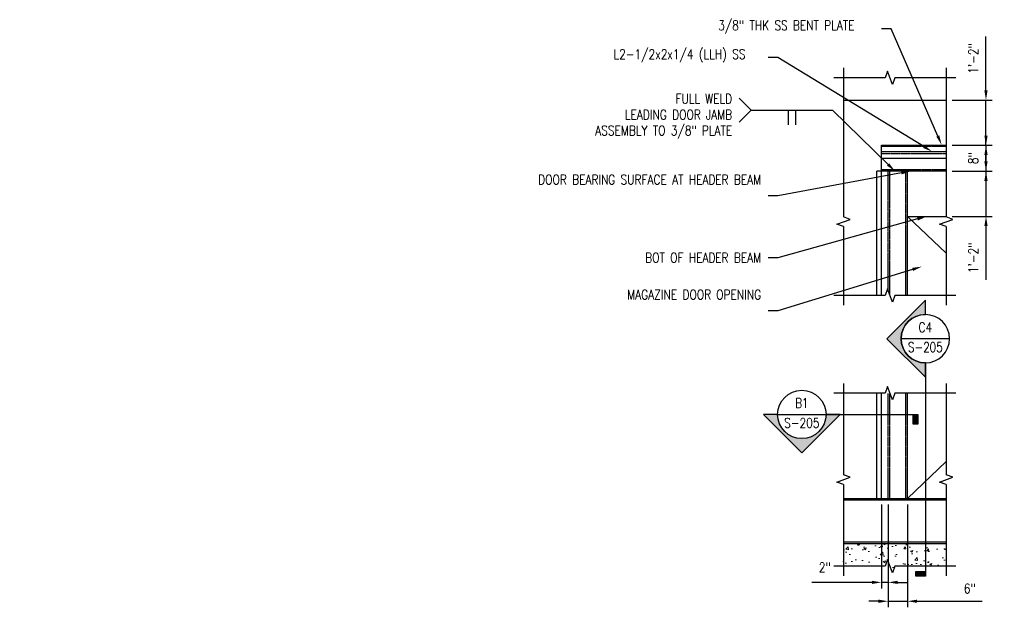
# Model space of a CAD drawing. Header units: inches. Extents: x -1617 to 1000, y 30 to 679.
# Tile 1 of 14: x -703 to -398, y 489 to 671. Entities that reach past the tile are written whole.
import ezdxf
from ezdxf import colors
from ezdxf.entities.mleader import LeaderData, LeaderLine
from ezdxf.enums import TextEntityAlignment as Align
from ezdxf.math import Vec2, Vec3

# ---------------------------------------------------------------- set-up
doc = ezdxf.new("R2010")
doc.units = ezdxf.units.IN
doc.header["$MEASUREMENT"] = 0
doc.linetypes.add('Hidden 3_32_', pattern=[0.140625, 0.09375, -0.046875])
for name, color, linetype in [('A-DETL-HDLN', 90, 'Hidden 3_32_'), ('S-ANNO-DIMS', 1, 'Continuous'), ('S-ANNO-NOTE', 2, 'Continuous'), ('S-ANNO-SYMB', 2, 'Continuous'), ('S-ANNO-TEXT', 2, 'Continuous'), ('S-DETL-LIGHT', 2, 'Continuous'), ('S-DETL-MEDM', 3, 'Continuous')]:
    doc.layers.add(name, color=color, linetype=linetype)
doc.layers.add('A-WALL-PATT', color=9, linetype='Continuous', lineweight=18, true_color=0x808080)
doc.styles.add('Annotative', font='romans.shx', dxfattribs={"width": 0.8, "height": 0.125})
doc.styles.add('Arial', font='romans.shx', dxfattribs={"width": 0.8})
doc.styles.add('ROMANS', font='romans.shx', dxfattribs={"width": 0.8})
doc.dimstyles.new('Annotative', dxfattribs={"dimscale": 0, "dimtxt": 0.125, "dimasz": 0.125, "dimexe": 0.078125, "dimexo": 0.078125, "dimgap": 0.09, "dimtad": 1, "dimdec": 3, "dimzin": 3, "dimdsep": 46, "dimlunit": 4, "dimtxsty": 'Annotative', "dimcen": 0.09, "dimclrt": 2, "dimazin": 2, "dimtfac": 1, "dimtdec": 3, "dimtmove": 0, "dimatfit": 0, "dimfxl": 1, "dimfrac": 2, "dimtolj": 1, "dimtzin": 0, "dimarcsym": 0})

# ---------------------------------------------------------------- blocks, each defined once
blk = doc.blocks.new('*D58')
at = {"layer": 'Defpoints', "color": 0, "transparency": 16777216}
for p in [(-436.27, 522.69), (-434.27, 522.69), (-434.27, 496.68)]:
    blk.add_point(p, dxfattribs=at)
at = {"layer": 'S-ANNO-DIMS', "color": 0, "lineweight": -2, "transparency": 16777216}
for p, q in [((-436.27, 520.82), (-436.27, 494.8)), ((-434.27, 520.82), (-434.27, 494.8)), ((-439.27, 496.68), (-457.82, 496.68)), ((-434.27, 496.68), (-436.27, 496.68)), ((-431.27, 496.68), (-428.27, 496.68))]:
    blk.add_line(p, q, dxfattribs=at)
at = {"layer": 'S-ANNO-DIMS', "color": 0, "transparency": 16777216}
for points in [[(-439.27, 497.18), (-439.27, 496.18), (-436.27, 496.68)], [(-431.27, 497.18), (-431.27, 496.18), (-434.27, 496.68)]]:
    blk.add_solid(points, dxfattribs=at)
at = {"layer": 'S-ANNO-DIMS', "color": 2, "lineweight": -3, "transparency": 16777216, "insert": (-455.66, 502.84), "char_height": 3, "attachment_point": 1, "line_spacing_factor": 0.983083, "style": 'Annotative'}
blk.add_mtext('\\A1;2"', dxfattribs=at)
blk = doc.blocks.new('*D59')
at = {"layer": 'Defpoints', "color": 0, "transparency": 16777216}
for p in [(-428.27, 522.69), (-434.27, 510.35), (-428.27, 490.83)]:
    blk.add_point(p, dxfattribs=at)
at = {"layer": 'S-ANNO-DIMS', "color": 0, "lineweight": -2, "transparency": 16777216}
for p, q in [((-428.27, 520.82), (-428.27, 488.95)), ((-434.27, 508.47), (-434.27, 488.95)), ((-437.27, 490.83), (-440.27, 490.83)), ((-434.27, 490.83), (-428.27, 490.83)), ((-425.27, 490.83), (-405.16, 490.83))]:
    blk.add_line(p, q, dxfattribs=at)
at = {"layer": 'S-ANNO-DIMS', "color": 0, "transparency": 16777216}
for points in [[(-437.27, 491.33), (-437.27, 490.33), (-434.27, 490.83)], [(-425.27, 491.33), (-425.27, 490.33), (-428.27, 490.83)]]:
    blk.add_solid(points, dxfattribs=at)
at = {"layer": 'S-ANNO-DIMS', "color": 2, "lineweight": -3, "transparency": 16777216, "insert": (-408.92, 494.77), "char_height": 3, "attachment_point": 5, "style": 'Annotative'}
blk.add_mtext('\\A1;6"', dxfattribs=at)
blk = doc.blocks.new('*U55')
at = {"lineweight": -3}
h = blk.add_hatch(color=256, dxfattribs=at)
edge = h.paths.add_edge_path()
edge.add_line((-0.312, 0), (-0.495, 0))
edge.add_line((-0.495, 0), (0, -0.495))
edge.add_line((0, -0.495), (0.495, 0))
edge.add_line((0.495, 0), (0.312, 0))
edge.add_arc((0, 0), 0.312, 180, 360, ccw=False)
blk.add_hatch(color=256, dxfattribs=at).paths.add_polyline_path([(1.434, 0), (1.497, 0), (1.497, -0.125), (1.434, -0.125)])
for p, q in [((-0.312, 0), (0.312, 0)), ((0.495, 0), (0, -0.495)), ((0, -0.495), (-0.495, 0))]:
    blk.add_line(p, q, dxfattribs=at)
at = {"linetype": 'Continuous', "lineweight": -3}
blk.add_line((0.312, 0), (1.497, 0), dxfattribs=at)
at = {"lineweight": -3, "flags": 128}
blk.add_lwpolyline([(-0.312, 0), (-0.495, 0), (0, -0.495), (0.495, 0), (0.312, 0, -1), (-0.312, 0)], format="xyb", close=True, dxfattribs=at)
blk.add_lwpolyline([(1.434, 0), (1.497, 0), (1.497, -0.125), (1.434, -0.125), (1.434, 0)], close=True, dxfattribs=at)
blk.add_lwpolyline([(-0.312, -0.016), (-0.312, -0.016)], dxfattribs=at)
blk.add_lwpolyline([(-0.312, -0.016), (-0.312, -0.016)], dxfattribs=at)
at = {"lineweight": -3}
blk.add_circle((0, 0), 0.312, dxfattribs=at)
at = {"linetype": 'Continuous', "lineweight": -3, "style": 'Arial'}
blk.add_attdef('X#', text='', height=0.0938, dxfattribs=at).set_placement((0, 0.047), align=Align.BOTTOM_CENTER)
blk.add_attdef('X-###', text='', height=0.0938, dxfattribs=at).set_placement((0, -0.047), align=Align.TOP_CENTER)
blk = doc.blocks.new('*U56')
at = {"lineweight": -3}
h = blk.add_hatch(color=256, dxfattribs=at)
edge = h.paths.add_edge_path()
edge.add_line((0, 1.357), (0, 1.539))
edge.add_line((0, 1.539), (0.495, 1.044))
edge.add_line((0.495, 1.044), (0, 0.549))
edge.add_line((0, 0.549), (0, 0.732))
edge.add_arc((0, 1.044), 0.312, 270, 450)
blk.add_hatch(color=256, dxfattribs=at).paths.add_polyline_path([(0, -1.958), (0, -2.021), (0.125, -2.021), (0.125, -1.958)])
for p, q in [((0.495, 1.044), (0, 1.539)), ((-0.312, 1.044), (0.312, 1.044)), ((0, 0.549), (0.495, 1.044))]:
    blk.add_line(p, q, dxfattribs=at)
at = {"linetype": 'Continuous', "lineweight": -3}
blk.add_line((0, 0.732), (0, -2.021), dxfattribs=at)
at = {"lineweight": -3, "flags": 128}
blk.add_lwpolyline([(0, 1.357), (0, 1.539), (0.495, 1.044), (0, 0.549), (0, 0.732, 1), (0, 1.357)], format="xyb", close=True, dxfattribs=at)
blk.add_lwpolyline([(0.016, 1.357), (0.016, 1.357)], dxfattribs=at)
blk.add_lwpolyline([(0.016, 1.357), (0.016, 1.357)], dxfattribs=at)
blk.add_lwpolyline([(0, -1.958), (0, -2.021), (0.125, -2.021), (0.125, -1.958), (0, -1.958)], close=True, dxfattribs=at)
at = {"lineweight": -3}
blk.add_circle((0, 1.044), 0.312, dxfattribs=at)
at = {"linetype": 'Continuous', "lineweight": -3, "style": 'Arial'}
blk.add_attdef('X#', text='', height=0.0938, dxfattribs=at).set_placement((0, 1.091), align=Align.BOTTOM_CENTER)
blk.add_attdef('X-###', text='', height=0.0938, dxfattribs=at).set_placement((0, 0.997), align=Align.TOP_CENTER)
blk = doc.blocks.new('*D73')
at = {"layer": 'Defpoints', "color": 0, "transparency": 16777216}
for p in [(-416.27, 645.99), (-416.27, 631.99), (-403.96, 631.99)]:
    blk.add_point(p, dxfattribs=at)
at = {"layer": 'S-ANNO-DIMS', "color": 0, "lineweight": -2, "transparency": 16777216}
for p, q in [((-403.96, 648.99), (-403.96, 665.69)), ((-414.4, 645.99), (-402.08, 645.99)), ((-403.96, 631.99), (-403.96, 645.99)), ((-414.4, 631.99), (-402.08, 631.99)), ((-403.96, 628.99), (-403.96, 625.99))]:
    blk.add_line(p, q, dxfattribs=at)
at = {"layer": 'S-ANNO-DIMS', "color": 0, "transparency": 16777216}
for points in [[(-404.46, 648.99), (-403.46, 648.99), (-403.96, 645.99)], [(-404.46, 628.99), (-403.46, 628.99), (-403.96, 631.99)]]:
    blk.add_solid(points, dxfattribs=at)
at = {"layer": 'S-ANNO-DIMS', "color": 2, "transparency": 16777216, "insert": (-407.9, 658.84), "char_height": 3, "attachment_point": 5, "rotation": 90, "style": 'Annotative'}
blk.add_mtext('\\A1;1\'-2"', dxfattribs=at)
blk = doc.blocks.new('*D74')
at = {"layer": 'Defpoints', "color": 0, "transparency": 16777216}
for p in [(-416.27, 631.99), (-416.27, 623.99), (-403.96, 623.99)]:
    blk.add_point(p, dxfattribs=at)
at = {"layer": 'S-ANNO-DIMS', "color": 0, "lineweight": -2, "transparency": 16777216}
for p, q in [((-403.96, 634.99), (-403.96, 637.99)), ((-414.4, 631.99), (-402.08, 631.99)), ((-403.96, 631.99), (-403.96, 623.99)), ((-414.4, 623.99), (-402.08, 623.99)), ((-403.96, 620.99), (-403.96, 617.99))]:
    blk.add_line(p, q, dxfattribs=at)
at = {"layer": 'S-ANNO-DIMS', "color": 0, "transparency": 16777216}
for points in [[(-404.46, 634.99), (-403.46, 634.99), (-403.96, 631.99)], [(-404.46, 620.99), (-403.46, 620.99), (-403.96, 623.99)]]:
    blk.add_solid(points, dxfattribs=at)
at = {"layer": 'S-ANNO-DIMS', "color": 2, "transparency": 16777216, "insert": (-407.9, 627.99), "char_height": 3, "attachment_point": 5, "rotation": 90, "style": 'Annotative', "bg_fill": 3, "box_fill_scale": 1.25, "bg_fill_color": 256, "bg_fill_true_color": 13158600, "bg_fill_transparency": 0}
blk.add_mtext('\\A1;8"', dxfattribs=at)
blk = doc.blocks.new('*D75')
at = {"layer": 'Defpoints', "color": 0, "transparency": 16777216}
for p in [(-416.27, 623.99), (-403.96, 623.99), (-416.27, 609.99)]:
    blk.add_point(p, dxfattribs=at)
at = {"layer": 'S-ANNO-DIMS', "color": 0, "lineweight": -2, "transparency": 16777216}
for p, q in [((-403.96, 626.99), (-403.96, 629.99)), ((-414.4, 623.99), (-402.08, 623.99)), ((-403.96, 623.99), (-403.96, 609.99)), ((-414.4, 609.99), (-402.08, 609.99)), ((-403.96, 606.99), (-403.96, 590.3))]:
    blk.add_line(p, q, dxfattribs=at)
at = {"layer": 'S-ANNO-DIMS', "color": 0, "transparency": 16777216}
for points in [[(-404.46, 626.99), (-403.46, 626.99), (-403.96, 623.99)], [(-404.46, 606.99), (-403.46, 606.99), (-403.96, 609.99)]]:
    blk.add_solid(points, dxfattribs=at)
at = {"layer": 'S-ANNO-DIMS', "color": 2, "transparency": 16777216, "insert": (-407.9, 597.15), "char_height": 3, "attachment_point": 5, "rotation": 90, "style": 'Annotative'}
blk.add_mtext('\\A1;1\'-2"', dxfattribs=at)

msp = doc.modelspace()

# ---------------------------------------------------------------- hatches: boundary and pattern name
at = {"layer": 'A-WALL-PATT'}
h = msp.add_hatch(dxfattribs=at)
h.set_pattern_fill('AR-CONC', color=8, style=0)
h.set_pattern_definition([(50, (-625.211, -38.244), (7.1726, -0.62752), [0.75, -8.25]), (355, (-625.211, -38.244), (-1.38751, 7.52192), [0.6, -6.6]), (100.4514, (-624.6134, -38.296), (5.78509, 6.8944), [0.6374, -7.01142]), (46.1842, (-625.211, -36.244), (10.67241, -1.65519), [1.125, -12.375]), (96.6356, (-624.322, -36.382), (9.34662, 9.74119), [0.9561, -10.51714]), (351.1842, (-625.211, -36.244), (9.34662, 9.74119), [0.9, -9.9]), (21, (-624.211, -36.744), (5.96907, -4.02619), [0.75, -8.25]), (326, (-624.211, -36.744), (2.43315, 7.2515), [0.6, -6.6]), (71.4514, (-623.714, -37.0794), (8.40222, 3.22531), [0.6374, -7.01142]), (37.5, (-625.211, -38.244), (0.121599, 3.328939), [0, -6.52, 0, -6.7, 0, -6.625]), (7.5, (-625.211, -38.244), (2.630695, 3.944117), [0, -3.82, 0, -6.37, 0, -2.525]), (327.5, (-627.441, -38.244), (5.338224, -0.225549), [0, -2.5, 0, -7.8, 0, -10.35]), (317.5, (-628.441, -38.244), (5.83186, 1.00105), [0, -3.25, 0, -5.18, 0, -7.35])])
h.paths.add_polyline_path([(-416.2714, 508.693), (-416.2714, 501.693), (-432.1792, 501.693), (-432.9292, 499.6324), (-434.4292, 503.7536), (-435.1792, 501.693), (-448.087, 501.693), (-448.087, 508.693)])

# ---------------------------------------------------------------- linework, layer by layer
at = {"layer": 'A-DETL-HDLN', "lineweight": -3}
for p, q in [((-416.2714, 631.6187), (-436.2714, 631.6187)), ((-436.2714, 629.4937), (-416.2714, 629.4937)), ((-416.2714, 624.3687), (-436.2714, 624.3687)), ((-434.2714, 587.1575), (-434.2714, 623.9937)), ((-433.7714, 585.7838), (-433.7714, 623.9937)), ((-428.7714, 585.5305), (-428.7714, 623.9937)), ((-434.2714, 522.693), (-434.2714, 555.2473)), ((-433.7714, 522.693), (-433.7714, 555.2473)), ((-428.7714, 522.693), (-428.7714, 555.2473))]:
    msp.add_line(p, q, dxfattribs=at)
at = {"layer": 'S-ANNO-NOTE', "lineweight": -3}
msp.add_line((-476.6293, 642.8619), (-451.4964, 642.8619), dxfattribs=at)
at = {"layer": 'S-DETL-LIGHT', "lineweight": -3}
for p, q in [((-416.2714, 655.9367), (-416.2714, 609.8137)), ((-465.1878, 642.8619), (-465.1878, 638.3619)), ((-462.9378, 642.8619), (-462.9378, 638.3619)), ((-416.2714, 629.9937), (-436.2714, 629.9937)), ((-436.2714, 627.9937), (-416.2714, 627.9937)), ((-437.7714, 585.5305), (-437.7714, 623.9937)), ((-416.2714, 623.9937), (-437.7714, 623.9937)), ((-428.2714, 585.5305), (-428.2714, 623.9937)), ((-446.0264, 609.0637), (-448.087, 609.8137)), ((-414.2108, 609.0637), (-416.2714, 609.8137)), ((-450.1476, 607.5637), (-446.0264, 609.0637)), ((-448.087, 606.8137), (-450.1476, 607.5637)), ((-418.332, 607.5637), (-414.2108, 609.0637)), ((-416.2714, 606.8137), (-418.332, 607.5637)), ((-416.2714, 606.8137), (-416.2714, 582.5305)), ((-416.2714, 558.2473), (-416.2714, 529.9701)), ((-437.7714, 522.693), (-437.7714, 555.2473)), ((-428.2714, 522.693), (-428.2714, 555.2473)), ((-450.1476, 527.7201), (-446.0264, 529.2201)), ((-448.087, 526.9701), (-450.1476, 527.7201)), ((-446.0264, 529.2201), (-448.087, 529.9701)), ((-418.332, 527.7201), (-414.2108, 529.2201)), ((-416.2714, 526.9701), (-418.332, 527.7201)), ((-414.2108, 529.2201), (-416.2714, 529.9701)), ((-416.2714, 526.9701), (-416.2714, 498.693))]:
    msp.add_line(p, q, dxfattribs=at)
at = {"layer": 'S-DETL-LIGHT'}
for p, q in [((-448.087, 509.193), (-416.2714, 509.193)), ((-448.087, 508.693), (-416.2714, 508.693))]:
    msp.add_line(p, q, dxfattribs=at)
at = {"layer": 'S-DETL-LIGHT', "lineweight": -3}
for points in [[(-448.087, 655.9367), (-448.087, 609.8137)], [(-413.2714, 652.9367), (-432.1792, 652.9367), (-432.9292, 650.8761), (-434.4292, 654.9973), (-435.1792, 652.9367), (-451.087, 652.9367)], [(-448.087, 606.8137), (-448.087, 582.5305)], [(-413.2714, 585.5305), (-432.1792, 585.5305), (-432.9292, 583.4699), (-434.4292, 587.5911), (-435.1792, 585.5305), (-451.087, 585.5305)], [(-448.087, 558.2473), (-448.087, 529.9701)], [(-413.2714, 555.2473), (-432.1792, 555.2473), (-432.9292, 553.1867), (-434.4292, 557.3079), (-435.1792, 555.2473), (-451.087, 555.2473)], [(-448.087, 526.9701), (-448.087, 498.693)], [(-413.2714, 501.693), (-432.1792, 501.693), (-432.9292, 499.6324), (-434.4292, 503.7536), (-435.1792, 501.693), (-451.087, 501.693)]]:
    msp.add_lwpolyline(points, dxfattribs=at)
at = {"layer": 'S-DETL-MEDM', "lineweight": -3}
for p, q in [((-448.087, 645.9937), (-416.2714, 645.9937)), ((-436.2714, 631.9937), (-416.2714, 631.9937)), ((-436.2714, 585.5305), (-436.2714, 631.9937)), ((-428.2714, 609.9937), (-416.2714, 609.9937)), ((-428.2714, 609.9937), (-416.2714, 598.6375)), ((-436.2714, 522.693), (-436.2714, 555.2473)), ((-428.2714, 522.693), (-416.2714, 534.0492))]:
    msp.add_line(p, q, dxfattribs=at)
at = {"layer": 'S-DETL-MEDM'}
for p, q in [((-448.087, 522.693), (-416.2714, 522.693)), ((-448.087, 522.193), (-416.2714, 522.193))]:
    msp.add_line(p, q, dxfattribs=at)

# ---------------------------------------------------------------- block references
at = {"layer": 'S-ANNO-SYMB', "lineweight": -3}
ref = msp.add_blockref('*U56', (-422.7253, 547.0638), dxfattribs=dict(at, xscale=-24, yscale=24, zscale=24))
ref.add_attrib('X-###', 'S-205', dxfattribs={"layer": 'S-ANNO-TEXT', "color": 1, "linetype": 'Continuous', "lineweight": -2, "height": 3, "style": 'ROMANS', "width": 0.796875}).set_placement((-422.7253, 570.996), align=Align.TOP_CENTER)
ref.add_attrib('X#', 'C4', dxfattribs={"layer": 'S-ANNO-TEXT', "color": 1, "linetype": 'Continuous', "lineweight": -2, "height": 3, "style": 'ROMANS', "width": 0.796875}).set_placement((-422.7253, 573.246), align=Align.BOTTOM_CENTER)
ref = msp.add_blockref('*U55', (-460.9607, 548.6662), dxfattribs=dict(at, xscale=24, yscale=24, zscale=24))
ref.add_attrib('X-###', 'S-205', dxfattribs={"color": 1, "linetype": 'Continuous', "lineweight": -2, "height": 3, "style": 'ROMANS', "width": 0.8}).set_placement((-460.9607, 547.5412), align=Align.TOP_CENTER)
ref.add_attrib('X#', 'B1', dxfattribs={"layer": 'S-ANNO-TEXT', "color": 1, "linetype": 'Continuous', "lineweight": -2, "height": 3, "style": 'ROMANS', "width": 0.8}).set_placement((-460.9607, 549.7912), align=Align.BOTTOM_CENTER)

# ---------------------------------------------------------------- texts
at = {"layer": 'S-ANNO-NOTE', "lineweight": -3, "insert": (-482.5035, 640.9869), "char_height": 3, "width": 42.262108, "attachment_point": 6, "line_spacing_factor": 0.981704, "style": 'Annotative', "bg_fill": 2}
msp.add_mtext('\\pxt3.2,6.4,9.6,12.8,16,19.2,22.4,25.6,28.8,32,35.2,38.4,41.6,44.8,48,51.2,54.4,57.6,60.8,64,67.2,70.4,73.6,76.8,80,83.2,86.4,89.6,92.8,96,99.2,102.4;FULL WELD\\PLEADING DOOR JAMB \\PASSEMBLY TO 3/8" PLATE', dxfattribs=at)

# ---------------------------------------------------------------- dimensions: what is measured, and where the dimension line sits
at = {"layer": 'S-ANNO-DIMS'}
for base, p1, p2, picture, middle in [((-403.9568, 631.9937), (-416.2714, 645.9937), (-416.2714, 631.9937), '*D73', (-403.9568, 658.8395)), ((-403.9568, 623.9937), (-416.2714, 609.9937), (-416.2714, 623.9937), '*D75', (-403.9568, 597.148))]:
    dim = msp.add_linear_dim(base=base, p1=p1, p2=p2, angle=90, dimstyle='Annotative', override={"dimpost": '\\X'}, dxfattribs=at)
    dim.commit()
    dim.dimension.update_dxf_attribs({"geometry": picture, "text_midpoint": middle, "dimtype": 160})
at = {"layer": 'S-ANNO-DIMS', "lineweight": -3}
for base, p1, p2, picture, middle in [((-434.2714, 496.6761), (-436.2714, 522.693), (-434.2714, 522.693), '*D58', (-454.0072, 496.6761)), ((-428.2714, 490.8275), (-434.2714, 510.3469), (-428.2714, 522.693), '*D59', (-408.9229, 490.8275))]:
    dim = msp.add_linear_dim(base=base, p1=p1, p2=p2, dimstyle='Annotative', override={"dimpost": '\\X'}, dxfattribs=at)
    dim.commit()
    dim.dimension.update_dxf_attribs({"geometry": picture, "text_midpoint": middle, "dimtype": 160})

# ---------------------------------------------------------------- leaders
at = {"layer": 'S-ANNO-NOTE', "lineweight": -3}
ml = msp.add_multileader_mtext('Standard', dxfattribs=at)
ml.set_content('', color=256, style='Annotative')
ml.set_leader_properties(color=256, linetype='ByLayer', lineweight=-1)
ml.build(insert=Vec2(0, 0))
ml.multileader.update_dxf_attribs({"has_dogleg": 0, "text_right_attachment_type": 3, "dogleg_length": 0.125, "arrow_head_size": 3, "scale": 24})
ctx = ml.context
ctx.base_point, ctx.scale, ctx.char_height, ctx.arrow_head_size, ctx.landing_gap_size, ctx.plane_origin = Vec3(-455.8089, 642.8619), 24, 3, 3, 2.1562, Vec3(-435.7704, 614.9937)
ctx.right_attachment, ctx.text_align_type = 3, 2
notes = []
notes.append((ctx, [(0, (1, 1, 0), (-433.9451, 642.8619), (-1, 0), 17.5513, [(0, [(-432.1382, 623.9937)], 0, [])])]))
ctx.mtext.insert, ctx.mtext.alignment, ctx.mtext.flow_direction = Vec3(-453.6526, 644.3619), 3, 5
ml = msp.add_multileader_mtext('Standard', dxfattribs=at)
ml.set_content('\\A1;DOOR BEARING SURFACE AT HEADER BEAM', color=256, style='Annotative')
ml.set_leader_properties(color=1, lineweight=-1)
ml.build(insert=Vec2(0, 0))
ml.multileader.update_dxf_attribs({"text_right_attachment_type": 3, "dogleg_length": 0.125, "arrow_head_size": 3, "scale": 24})
ctx = ml.context
ctx.base_point, ctx.scale, ctx.char_height, ctx.arrow_head_size, ctx.landing_gap_size, ctx.plane_origin = Vec3(-520.3842, 621.3854), 24, 3, 3, 2.1562, Vec3(-405.2322, 650.9202)
ctx.right_attachment, ctx.text_align_type = 3, 2
notes.append((ctx, [(1, (1, 1, 0), (-468.386, 616.3854), (-1, 0), 3, [(0, [(-427.2022, 624.0057)], 0, [])])]))
ctx.mtext.insert, ctx.mtext.width, ctx.mtext.alignment, ctx.mtext.flow_direction = Vec3(-473.5423, 622.8854), 47.659551, 3, 5
ml = msp.add_multileader_mtext('Standard', dxfattribs=at)
ml.set_content('\\A1;BOT OF HEADER BEAM', color=256, style='Annotative')
ml.set_leader_properties(color=1, lineweight=-1)
ml.build(insert=Vec2(0, 0))
ml.multileader.update_dxf_attribs({"text_right_attachment_type": 3, "dogleg_length": 0.125, "arrow_head_size": 3, "scale": 24})
ctx = ml.context
ctx.base_point, ctx.scale, ctx.char_height, ctx.arrow_head_size, ctx.landing_gap_size, ctx.plane_origin = Vec3(-516.3842, 597.195), 24, 3, 3, 2.1562, Vec3(-405.2322, 630.4378)
ctx.right_attachment, ctx.text_align_type = 3, 2
notes.append((ctx, [(1, (1, 1, 0), (-468.386, 597.195), (-1, 0), 3, [(0, [(-422.2714, 609.9937)], 0, [])])]))
ctx.mtext.insert, ctx.mtext.width, ctx.mtext.defined_height, ctx.mtext.alignment, ctx.mtext.flow_direction = Vec3(-473.5423, 598.695), 43.226286, 6.5, 3, 5
ml = msp.add_multileader_mtext('Standard', dxfattribs=at)
ml.set_content('\\A1;MAGAZINE DOOR OPENING', color=256, style='Annotative')
ml.set_leader_properties(color=1, lineweight=-1)
ml.build(insert=Vec2(0, 0))
ml.multileader.update_dxf_attribs({"text_right_attachment_type": 3, "dogleg_length": 0.125, "arrow_head_size": 3, "scale": 24})
ctx = ml.context
ctx.base_point, ctx.scale, ctx.char_height, ctx.arrow_head_size, ctx.landing_gap_size, ctx.plane_origin = Vec3(-504.27, 585.7919), 24, 3, 3, 2.1562, Vec3(-403.1448, 610.3929)
ctx.right_attachment, ctx.text_align_type = 3, 2
notes.append((ctx, [(1, (1, 1, 0), (-468.386, 580.7919), (-1, 0), 3, [(0, [(-423.8171, 594.4495)], 0, [])])]))
ctx.mtext.insert, ctx.mtext.width, ctx.mtext.alignment, ctx.mtext.flow_direction = Vec3(-473.5423, 587.2919), 39.705506, 3, 5
for ctx, leaders in notes:
    for number, flags, end, landing, length, lines in leaders:
        leader = LeaderData()
        leader.index, (leader.has_last_leader_line, leader.has_dogleg_vector, leader.attachment_direction) = number, flags
        leader.last_leader_point, leader.dogleg_vector, leader.dogleg_length = Vec3(end), Vec3(landing), length
        for number, points, colour, breaks in lines:
            line = LeaderLine()
            line.index, line.vertices, line.color, line.breaks = number, Vec3.list(points), colors.encode_raw_color(colour), breaks
            leader.lines.append(line)
        ctx.leaders.append(leader)

# ---------------------------------------------------------------- next in the draw order: linework, layer by layer
at = {"layer": 'S-DETL-LIGHT', "lineweight": -3}
for p, q in [((-480.3793, 646.6119), (-476.6293, 642.8619)), ((-476.6293, 642.8619), (-480.3793, 639.1119))]:
    msp.add_line(p, q, dxfattribs=at)

# ---------------------------------------------------------------- next in the draw order: leaders
at = {"layer": 'S-ANNO-NOTE', "lineweight": -3}
ml = msp.add_multileader_mtext('Standard', dxfattribs=at)
ml.set_content('\\A1;3/8" THK SS BENT PLATE', color=256, style='Annotative')
ml.set_leader_properties(color=1, linetype='ByLayer', lineweight=-1)
ml.build(insert=Vec2(0, 0))
ml.multileader.update_dxf_attribs({"text_right_attachment_type": 3, "dogleg_length": 0.125, "arrow_head_size": 3, "scale": 24})
ctx = ml.context
ctx.base_point, ctx.scale, ctx.char_height, ctx.arrow_head_size, ctx.landing_gap_size, ctx.plane_origin = Vec3(-489.002, 668.6425), 24, 3, 3, 2.1562, Vec3(-429.6377, 674.0733)
ctx.right_attachment = 3
notes = []
notes.append((ctx, [(1, (1, 1, 0), (-433.3467, 668.0711), (-1, 0), 3, [(0, [(-417.6734, 632.1165)], 0, [])])]))
ctx.mtext.insert, ctx.mtext.width, ctx.mtext.defined_height, ctx.mtext.flow_direction = Vec3(-486.8458, 670.6425), 61.961833, 17.6496, 5
ml = msp.add_multileader_mtext('Standard', dxfattribs=at)
ml.set_content('\\A1;L2-1/2x2x1/4 (LLH) SS', color=256, style='Annotative')
ml.set_leader_properties(color=1, linetype='ByLayer', lineweight=-1)
ml.build(insert=Vec2(0, 0))
ml.multileader.update_dxf_attribs({"text_right_attachment_type": 3, "dogleg_length": 0.125, "arrow_head_size": 3, "scale": 24})
ctx = ml.context
ctx.base_point, ctx.scale, ctx.char_height, ctx.arrow_head_size, ctx.landing_gap_size, ctx.plane_origin = Vec3(-521.4128, 659.7111), 24, 3, 3, 2.1562, Vec3(-426.517, 658.2694)
ctx.right_attachment = 3
notes.append((ctx, [(1, (1, 1, 0), (-468.386, 659.1397), (-1, 0), 3, [(0, [(-420.6494, 630.0555)], 0, [])])]))
ctx.mtext.insert, ctx.mtext.width, ctx.mtext.flow_direction = Vec3(-519.2566, 661.7111), 46.808339, 5
for ctx, leaders in notes:
    for number, flags, end, landing, length, lines in leaders:
        leader = LeaderData()
        leader.index, (leader.has_last_leader_line, leader.has_dogleg_vector, leader.attachment_direction) = number, flags
        leader.last_leader_point, leader.dogleg_vector, leader.dogleg_length = Vec3(end), Vec3(landing), length
        for number, points, colour, breaks in lines:
            line = LeaderLine()
            line.index, line.vertices, line.color, line.breaks = number, Vec3.list(points), colors.encode_raw_color(colour), breaks
            leader.lines.append(line)
        ctx.leaders.append(leader)

# ---------------------------------------------------------------- next in the draw order: dimensions: what is measured, and where the dimension line sits
at = {"layer": 'S-ANNO-DIMS'}
dim = msp.add_linear_dim(base=(-403.9568, 623.9937), p1=(-416.2714, 631.9937), p2=(-416.2714, 623.9937), angle=90, dimstyle='Annotative', override={"dimpost": '\\X', "dimtfill": 1}, dxfattribs=at)
dim.commit()
dim.dimension.update_dxf_attribs({"geometry": '*D74', "text_midpoint": (-403.9568, 627.9937), "dimtype": 160})

doc.saveas('drawing.dxf')
